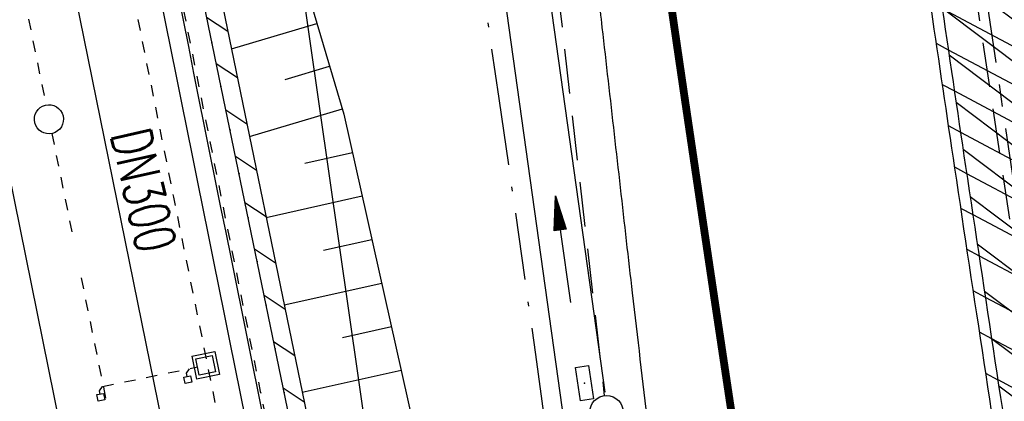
# Model space of a CAD drawing. Extents: x 446577 to 447216, y 443659 to 444842.
# Tile 138 of 177: x 446805 to 446849, y 444348 to 444366. Entities that reach past the tile are written whole.
import ezdxf

# ---------------------------------------------------------------- set-up
doc = ezdxf.new("R2010")
doc.units = 0
doc.header["$LTSCALE"] = 2
doc.header["$MEASUREMENT"] = 0
for name, pattern in [('ACAD_ISO03W100', [0.5, 0.25, -0.25]), ('ACAD_ISO10W100W', [0.5, 0.25, -0.25]), ('ACHSE', [5.5, 4, -0.5, 0.5, -0.5]), ('AUSGEZOGEN', [0]), ('BAB-FM2', [2.6, 1.5, -0.5, 0.1, -0.5]), ('EINAUSFÄDELUNG', [3.5, 2.5, -1]), ('GESTRICH-X2', [1.5, 1, -0.5]), ('STRICHLINIEX2', [0.5, 0.25, -0.25])]:
    doc.linetypes.add(name, pattern=pattern)
doc.layers.get('0').update_dxf_attribs({"linetype": 'AUSGEZOGEN'})
for name, color, linetype in [('204-GRENZL-BAB', 7, 'AUSGEZOGEN'), ('ACHSETOP', 250, 'ACHSE'), ('BAB_FM', 5, 'BAB-FM2'), ('BOESCHG', 250, 'AUSGEZOGEN'), ('DB-Bahnachse', 7, 'CONTINUOUS'), ('DB-Gleisachsen', 7, 'CONTINUOUS'), ('DB-Ingenieurbauwerke', 15, 'CONTINUOUS'), ('EINAUSF', 250, 'EINAUSFÄDELUNG'), ('FBRTOP', 250, 'AUSGEZOGEN'), ('KANAL', 7, 'GESTRICH-X2'), ('LAERMWAND', 1, 'AUSGEZOGEN'), ('MULDE', 250, 'AUSGEZOGEN'), ('PFEILTOP', 200, 'AUSGEZOGEN'), ('Rinne', 200, 'CONTINUOUS'), ('SCHLITZRINNE', 200, 'AUSGEZOGEN'), ('SCHSYMBOL', 200, 'AUSGEZOGEN')]:
    doc.layers.add(name, color=color, linetype=linetype)
doc.styles.add('ROMANS', font='romans.shx', dxfattribs={"width": 0.8})

# ---------------------------------------------------------------- blocks, each defined once
blk = doc.blocks.new('GST')
at = {"color": 0}
blk.add_circle((0, 0), 0.75, dxfattribs=at)
blk.add_point((0, 0), dxfattribs=at)
blk = doc.blocks.new('10')
blk.add_blockref('GST', (0, 0))
blk = doc.blocks.new('30')
at = {"color": 0}
for p, q in [((-0.75, -0.29), (-0.75, 0.293)), ((-0.75, 0.293), (0.753, 0.293)), ((0.753, 0.293), (0.753, -0.29)), ((0.753, -0.29), (-0.75, -0.29))]:
    blk.add_line(p, q, dxfattribs=at)
blk.add_point((0, 0), dxfattribs=at)
blk = doc.blocks.new('PFEIL2')
at = {"color": 0}
for p, q in [((0.88, 0.002), (-2.401, -0.012)), ((0.881, -0.271), (0.879, 0.276)), ((0.879, 0.276), (2.429, 0.009)), ((0.911, 0.27), (0.879, 0.265)), ((0.965, 0.261), (0.879, 0.246)), ((1.019, 0.252), (0.879, 0.228)), ((1.073, 0.242), (0.879, 0.209)), ((1.127, 0.233), (0.879, 0.191)), ((1.181, 0.224), (0.879, 0.172)), ((1.235, 0.214), (0.879, 0.154)), ((1.289, 0.205), (0.879, 0.135)), ((1.343, 0.196), (0.879, 0.117)), ((1.397, 0.187), (0.879, 0.098)), ((1.451, 0.177), (0.879, 0.08)), ((1.505, 0.168), (0.879, 0.061)), ((1.559, 0.159), (0.88, 0.043)), ((1.613, 0.149), (0.88, 0.024)), ((1.668, 0.14), (0.88, 0.006)), ((1.722, 0.131), (0.88, -0.013)), ((1.776, 0.121), (0.88, -0.031)), ((1.83, 0.112), (0.88, -0.05)), ((1.884, 0.103), (0.88, -0.068)), ((1.938, 0.094), (0.88, -0.087)), ((1.992, 0.084), (0.88, -0.105)), ((2.046, 0.075), (0.88, -0.124)), ((2.1, 0.066), (0.88, -0.142)), ((2.154, 0.056), (0.88, -0.161)), ((2.208, 0.047), (0.88, -0.179)), ((2.262, 0.038), (0.881, -0.198)), ((2.316, 0.029), (0.881, -0.216)), ((2.37, 0.019), (0.881, -0.235)), ((2.424, 0.01), (0.881, -0.253)), ((2.429, 0.009), (0.881, -0.271))]:
    blk.add_line(p, q, dxfattribs=at)

msp = doc.modelspace()

# ---------------------------------------------------------------- hatches: boundary and pattern name
at = {"layer": 'PFEILTOP'}
h = msp.add_hatch(dxfattribs=at)
h.set_pattern_fill('_USER', color=256, scale=1.5, angle=45, style=0, pattern_type=0)
h.set_pattern_definition([(326.6577, (446811.0178, 444381.6204), (0.82446, 1.253103), [])])
edge = h.paths.add_edge_path()
edge.add_line((446809.351, 444389.701), (446818.293, 444346.36))
edge.add_arc((446817.901, 444346.279), 0.4, 11.6159, 11.6577, ccw=False)
edge.add_line((446818.293, 444346.36), (446824.57, 444315.825))
edge.add_line((446824.57, 444315.825), (446827.034, 444310.109))
edge.add_line((446827.034, 444310.109), (446826.851, 444304.952))
edge.add_line((446826.851, 444304.952), (446838.223, 444252.025))
edge.add_line((446838.223, 444252.025), (446845.713, 444218.455))
edge.add_line((446845.713, 444218.455), (446844.933, 444218.281))
edge.add_line((446844.933, 444218.281), (446837.441, 444251.853))
edge.add_line((446837.441, 444251.853), (446826.047, 444304.882))
edge.add_line((446826.047, 444304.882), (446826.228, 444309.957))
edge.add_line((446826.228, 444309.957), (446823.802, 444315.583))
edge.add_line((446823.802, 444315.583), (446817.509, 444346.198))
edge.add_line((446817.509, 444346.198), (446808.575, 444389.499))
at = {"layer": 'SCHLITZRINNE'}
h = msp.add_hatch(dxfattribs=at)
h.set_pattern_fill('_USER', color=256, scale=1.5, angle=45, style=0, pattern_type=0)
h.set_pattern_definition([(322.9886, (446836.6, 444435.4555), (0.9029613, 1.1977733), [])])
edge = h.paths.add_edge_path()
edge.add_arc((443111.832, 443902.605), 3762.708, 8.237949, 8.309741, ccw=False)
edge.add_arc((446520.767, 444396.145), 318.231, 7.99109, 8.23795, ccw=False)
edge.add_arc((253459.124, 417293.726), 195272.941, 7.98719511, 7.99108691, ccw=False)
edge.add_arc((449695.908, 444828.286), 2886.155, 187.987194, 188.019207)
edge.add_arc((478554.213, 448893.922), 32029.442, 188.0192069, 188.0307218)
edge.add_arc((640420.622, 471731.273), 195498.946, 188.0307211, 188.03538189)
edge.add_arc((455274.806, 445594.124), 8517.332, 188.0353819, 188.0971516)
edge.add_arc((489167.9, 450416.106), 42751.721, 188.0971513, 188.1247221)
edge.add_arc((449184.272, 444707.99), 2362.699, 188.124722, 188.49575)
edge.add_arc((449950.357, 444822.425), 3137.283, 188.49575, 188.817734)
edge.add_arc((447543.72, 444449.095), 701.862, 188.817734, 189.303528)
edge.add_arc((451782.27, 445143.452), 4996.911, 189.303528, 189.485594)
edge.add_arc((448740.59, 444635.235), 1913.065, 189.485594, 190.210777)
edge.add_arc((449004.187, 444682.715), 2180.905, 190.210777, 190.889971)
edge.add_arc((448612.493, 444607.358), 1782.027, 190.889971, 191.613703)
edge.add_arc((448466.452, 444577.343), 1632.933, 191.613703, 192.369753)
edge.add_arc((450054.509, 444925.622), 3258.733, 192.369753, 192.712319)
edge.add_arc((448394.443, 444551.135), 1556.951, 192.712319, 193.207918)
edge.add_arc((448423.514, 444557.958), 1586.813, 193.207918, 193.562183)
edge.add_arc((449785.723, 444886.559), 2988.095, 193.562183, 193.820345)
edge.add_arc((448360.45, 444535.942), 1520.33, 193.820345, 194.673969)
edge.add_arc((449045.992, 444715.457), 2228.985, 194.673969, 195.378954)
edge.add_arc((447260.209, 444224.277), 376.885, 195.37895, 195.98013)
edge.add_arc((496192.196, 458236.932), 51275.744, 195.9801271, 196.0316672)
edge.add_arc((447192.225, 444157.103), 293.013, 196.03167, 196.92811)
edge.add_arc((450021.91, 445018.344), 3250.86, 196.928113, 197.197245)
edge.add_arc((443111.832, 443902.605), 3762.208, 8.237949, 8.309741, ccw=False)
edge.add_arc((446520.767, 444396.145), 317.731, 7.99109, 8.23795, ccw=False)
edge.add_arc((253459.124, 417293.726), 195272.441, 7.98719511, 7.99108691, ccw=False)
edge.add_arc((449695.908, 444828.286), 2886.655, 187.987194, 188.005519)
edge.add_line((446834.541, 444446.336), (446835.036, 444446.408))
h = msp.add_hatch(dxfattribs=at)
h.set_pattern_fill('_USER', color=256, scale=1.5, angle=45, style=0, pattern_type=0)
h.set_pattern_definition([(331.9152, (446910.9975, 444074.8353), (0.706167, 1.3233776), [])])
edge = h.paths.add_edge_path()
edge.add_arc((443111.832, 443902.605), 3762.708, 8.237949, 8.309741, ccw=False)
edge.add_arc((446520.767, 444396.145), 318.231, 7.99109, 8.23795, ccw=False)
edge.add_arc((253459.124, 417293.726), 195272.941, 7.98719511, 7.99108691, ccw=False)
edge.add_arc((449695.908, 444828.286), 2886.155, 187.987194, 188.019207)
edge.add_arc((478554.213, 448893.922), 32029.442, 188.0192069, 188.0307218)
edge.add_arc((640420.622, 471731.273), 195498.946, 188.0307211, 188.03538189)
edge.add_arc((455274.806, 445594.124), 8517.332, 188.0353819, 188.0971516)
edge.add_arc((489167.9, 450416.106), 42751.721, 188.0971513, 188.1247221)
edge.add_arc((449184.272, 444707.99), 2362.699, 188.124722, 188.49575)
edge.add_arc((449950.357, 444822.425), 3137.283, 188.49575, 188.817734)
edge.add_arc((447543.72, 444449.095), 701.862, 188.817734, 189.303528)
edge.add_arc((451782.27, 445143.452), 4996.911, 189.303528, 189.485594)
edge.add_arc((448740.59, 444635.235), 1913.065, 189.485594, 190.210777)
edge.add_arc((449004.187, 444682.715), 2180.905, 190.210777, 190.889971)
edge.add_arc((448612.493, 444607.358), 1782.027, 190.889971, 191.613703)
edge.add_arc((448466.452, 444577.343), 1632.933, 191.613703, 192.369753)
edge.add_arc((450054.509, 444925.622), 3258.733, 192.369753, 192.712319)
edge.add_arc((448394.443, 444551.135), 1556.951, 192.712319, 193.207918)
edge.add_arc((448423.514, 444557.958), 1586.813, 193.207918, 193.562183)
edge.add_arc((449785.723, 444886.559), 2988.095, 193.562183, 193.820345)
edge.add_arc((448360.45, 444535.942), 1520.33, 193.820345, 194.673969)
edge.add_arc((449045.992, 444715.457), 2228.985, 194.673969, 195.378954)
edge.add_arc((447260.209, 444224.277), 376.885, 195.37895, 195.98013)
edge.add_arc((496192.196, 458236.932), 51275.744, 195.9801271, 196.0316672)
edge.add_arc((447192.225, 444157.103), 293.013, 196.03167, 196.92811)
edge.add_arc((450021.91, 445018.344), 3250.86, 196.928113, 197.197245)
edge.add_arc((447192.225, 444157.103), 293.513, 196.16651, 196.92811)
edge.add_arc((450021.91, 445018.344), 3251.36, 196.928113, 197.197245)

# ---------------------------------------------------------------- linework, layer by layer
at = {"layer": '204-GRENZL-BAB', "flags": 128}
msp.add_lwpolyline([(446826.933, 444303.242), (446797.387, 444509.118)], dxfattribs=at)
at = {"layer": 'ACHSETOP', "color": 0}
msp.add_lwpolyline([(446785.2, 444812.39), (446790.978, 444771.625), (446808.52, 444647.862), (446822.553, 444548.851), (446833.078, 444474.594), (446836.586, 444449.841), (446840.095, 444425.088), (446843.603, 444400.336), (446847.111, 444375.583), (446847.688, 444371.511), (446850.727, 444350.846), (446854.65, 444326.156), (446858.882, 444301.517), (446863.422, 444276.933), (446868.271, 444252.408)], dxfattribs=at)
at = {"layer": 'BAB_FM'}
msp.add_lwpolyline([(446818.049, 444421.308), (446818.946, 444414.868), (446821.062, 444400.071), (446822.108, 444392.763), (446823.703, 444381.77), (446824.765, 444374.479), (446826.587, 444361.976), (446827.336, 444356.832), (446828.23, 444350.509), (446829.455, 444341.497), (446830.833, 444331.525), (446831.304, 444328.315), (446832.249, 444322.385), (446834.461, 444308.518), (446835.478, 444302.37), (446837.384, 444291.687), (446838.376, 444286.131), (446840.012, 444276.957), (446841.219, 444270.354), (446845.793, 444246.675)], dxfattribs=at)
at = {"layer": 'BOESCHG'}
for p, q in [((446814.61, 444364.211), (446818.443, 444365.346)), ((446818.441, 444365.346), (446818.443, 444365.346)), ((446817.013, 444362.837), (446819.011, 444363.428)), ((446819.01, 444363.428), (446819.011, 444363.428)), ((446815.421, 444360.279), (446819.579, 444361.511)), ((446819.577, 444361.51), (446819.579, 444361.511)), ((446817.899, 444359.086), (446820.032, 444359.563)), ((446820.031, 444359.563), (446820.032, 444359.563)), ((446816.17, 444356.65), (446820.468, 444357.611)), ((446820.466, 444357.611), (446820.468, 444357.611)), ((446818.739, 444355.175), (446820.905, 444355.66)), ((446820.904, 444355.659), (446820.905, 444355.66)), ((446816.978, 444352.732), (446821.341, 444353.708)), ((446821.339, 444353.707), (446821.341, 444353.708)), ((446819.58, 444351.265), (446821.777, 444351.756)), ((446821.776, 444351.756), (446821.777, 444351.756)), ((446817.786, 444348.814), (446822.214, 444349.804)), ((446822.212, 444349.804), (446822.214, 444349.804))]:
    msp.add_line(p, q, dxfattribs=at)
msp.add_lwpolyline([(446802.102, 444427.047), (446805.516, 444412.576), (446807.752, 444401.617), (446809.383, 444392.467), (446809.878, 444389.983), (446811.489, 444385.667), (446814.452, 444378.817), (446819.649, 444361.27), (446824.844, 444338.033), (446829.402, 444312.095), (446832.88, 444292.953), (446837.015, 444273.143), (446843.434, 444242.594), (446848.011, 444219.991), (446848.335, 444217.775), (446848.328, 444217.167), (446848.08, 444215.652)], dxfattribs=at)
at = {"layer": 'DB-Bahnachse', "linetype": 'ACAD_ISO10W100W'}
for p, q in [((446805.321, 444366.52), (446806.305, 444361.684)), ((446806.564, 444360.41), (446806.571, 444360.376)), ((446806.564, 444360.41), (446807.541, 444355.607)), ((446807.88, 444353.939), (446819.8, 444295.35))]:
    msp.add_line(p, q, dxfattribs=at)
at = {"layer": 'DB-Bahnachse', "linetype": 'Continuous'}
msp.add_ellipse((446806.434, 444361.047), major_axis=(-0.46, 0.46), ratio=1, start_param=2.598779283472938, end_param=8.881964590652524, dxfattribs=at)
at = {"layer": 'DB-Gleisachsen', "linetype": 'Continuous'}
for p, q in [((446807.526, 444366.969), (446822.005, 444295.798)), ((446803.116, 444366.072), (446817.595, 444294.901))]:
    msp.add_line(p, q, dxfattribs=at)
at = {"layer": 'DB-Ingenieurbauwerke', "linetype": 'Continuous'}
for p, q in [((446812.838, 444350.426), (446813.867, 444350.637)), ((446813.867, 444350.637), (446814.078, 444349.608)), ((446812.838, 444350.426), (446813.049, 444349.397)), ((446813.015, 444350.309), (446813.75, 444350.46)), ((446813.166, 444349.574), (446813.015, 444350.309)), ((446813.75, 444350.46), (446813.901, 444349.725)), ((446812.599, 444349.669), (446812.728, 444349.866)), ((446812.629, 444349.523), (446812.599, 444349.669)), ((446813.901, 444349.725), (446813.166, 444349.574)), ((446812.483, 444349.492), (446812.776, 444349.553)), ((446812.544, 444349.198), (446812.483, 444349.492)), ((446812.837, 444349.259), (446812.544, 444349.198)), ((446812.776, 444349.553), (446812.837, 444349.259)), ((446814.078, 444349.608), (446813.049, 444349.397)), ((446808.705, 444348.881), (446808.838, 444349.075)), ((446808.732, 444348.734), (446808.705, 444348.881)), ((446808.585, 444348.707), (446808.88, 444348.761)), ((446808.639, 444348.412), (446808.585, 444348.707)), ((446808.934, 444348.466), (446808.639, 444348.412)), ((446808.88, 444348.761), (446808.934, 444348.466))]:
    msp.add_line(p, q, dxfattribs=at)
at = {"layer": 'DB-Ingenieurbauwerke', "linetype": 'ACAD_ISO03W100'}
msp.add_line((446808.838, 444349.075), (446813.09, 444349.945), dxfattribs=at)
at = {"layer": 'DB-Ingenieurbauwerke', "linetype": 'Continuous'}
for centre, major_axis, start_param, end_param in [((452990.108, 445600.982), (-1513.462, 6115.507), 1.525195, 1.549843), ((452989.338, 445600.766), (-1513.295, 6115.549), 1.525213, 1.549769), ((452976.726, 445597.221), (-1516.66, 6114.715), 1.52451, 1.533691), ((452977.496, 445597.437), (-1513.36, 6115.533), 1.525059, 1.547202)]:
    msp.add_ellipse(centre, major_axis=major_axis, ratio=1, start_param=start_param, end_param=end_param, dxfattribs=at)
at = {"layer": 'DB-Ingenieurbauwerke', "linetype": 'STRICHLINIEX2'}
for centre, major_axis, start_param, end_param in [((452990.108, 445600.982), (-1513.311, 6115.432), 1.525216, 1.549878), ((452989.338, 445600.766), (-1513.734, 6116.66), 1.525189, 1.550863)]:
    msp.add_ellipse(centre, major_axis=major_axis, ratio=1, start_param=start_param, end_param=end_param, dxfattribs=at)
at = {"layer": 'EINAUSF', "const_width": 0.35, "flags": 128}
msp.add_lwpolyline([(446834.332, 444366.009, 0.000704), (446834.922, 444361.957, 0.000749), (446836.888, 444348.729, 0.002141), (446838.473, 444338.467, 0.001504), (446840.837, 444323.872, 0.001628), (446842.883, 444311.722, 0.001561), (446845.099, 444299.061, 0.001568), (446847.349, 444286.66, 0.001572), (446849.671, 444274.304, 0.001574), (446852.071, 444261.961, 0.001571), (446854.554, 444249.606, 0.001563), (446857.112, 444237.278, 0.001564), (446859.746, 444224.973, 0.001566), (446862.46, 444212.669, 0.001569), (446865.246, 444200.406, 0.00157), (446868.109, 444188.164, 0.001566), (446871.055, 444175.909, 0.000311), (446871.649, 444173.479, 0.001567)], format="xyb", dxfattribs=at)
at = {"layer": 'FBRTOP', "color": 0, "const_width": 0.5}
msp.add_lwpolyline([(446833.755, 444484.975, -0.000083), (446837.963, 444455.179, -0.000176), (446839.935, 444441.166, -0.000011), (446846.01, 444397.876, 0.000067), (446846.968, 444391.053, 0.001727), (446849.892, 444370.762, 0.00123), (446854.165, 444342.303, 0.004209), (446857.404, 444322.222, 0.002979), (446862.388, 444293.915, 0.003153), (446866.566, 444271.777, 0.002691), (446871.765, 444245.898, 0.003085)], format="xyb", dxfattribs=at)
at = {"layer": 'FBRTOP', "flags": 128}
msp.add_lwpolyline([(446829.982, 444374.689, -0.001675), (446830.852, 444368.118, -0.003728), (446831.211, 444365.163, -0.000172), (446832.297, 444355.595, 0.000705), (446832.564, 444353.268, 0.001238), (446833.27, 444347.313, 0.001046), (446834.138, 444340.267, 0.006461), (446835.471, 444330.637, 0.004026), (446837.935, 444315.23, 0.001743), (446840.299, 444301.465, 0.002205), (446842.254, 444290.599, 0.001086), (446844.736, 444277.304, 0.001283), (446846.891, 444266.058, 0.001562), (446847.028, 444265.363, 0.000045), (446851.867, 444241.272, 0.003914), (446853.58, 444233.08, 0.001969), (446857.177, 444216.834)], format="xyb", dxfattribs=at)
at = {"layer": 'KANAL'}
for p, q in [((446825.781, 444396.969), (446831.313, 444348.656)), ((446846.938, 444373.375), (446854.813, 444320.938))]:
    msp.add_line(p, q, dxfattribs=at)
at = {"layer": 'LAERMWAND', "flags": 128}
msp.add_lwpolyline([(446808.853, 444497.312), (446812.235, 444471.111), (446830.755, 444338.52), (446837.402, 444295.325), (446847.135, 444244.032), (446854.955, 444208.806), (446857.651, 444187.25)], dxfattribs=at)
at = {"layer": 'MULDE'}
msp.add_lwpolyline([(446846.122, 444528.372, -0.003275), (446849.776, 444503.541, -0.000858), (446851.281, 444492.919, -0.000016), (446856.912, 444452.68, 0.000072), (446858.152, 444443.823, 0.000546), (446864.602, 444398.178, 0.00545), (446865.299, 444393.636, 0.003136), (446867.372, 444381.527, -0.001035), (446873.816, 444344.812, -0.000041), (446876.48, 444329.437, 0.000112), (446877.455, 444323.814, 0.000693), (446877.962, 444320.923, 0.000079), (446882.464, 444295.439, 0.001596), (446888.309, 444262.995, 0.003343)], format="xyb", dxfattribs=at)
msp.add_lwpolyline([(446811.116, 444495.404), (446814.217, 444471.377), (446831.336, 444348.815)], dxfattribs=at)
at = {"layer": 'Rinne'}
msp.add_lwpolyline([(446809.351, 444389.701), (446818.293, 444346.36, -0.000182), (446818.293, 444346.36), (446824.57, 444315.825), (446827.034, 444310.109), (446826.851, 444304.952), (446838.223, 444252.025), (446845.713, 444218.455), (446844.933, 444218.281), (446837.441, 444251.853), (446826.047, 444304.882), (446826.228, 444309.957), (446823.802, 444315.583), (446817.509, 444346.198), (446808.575, 444389.499)], format="xyb", dxfattribs=at)
for p in [(446813.739, 444364.471), (446814.143, 444362.512), (446814.547, 444360.553), (446814.952, 444358.595), (446815.356, 444356.636), (446815.76, 444354.677), (446816.164, 444352.719), (446816.568, 444350.76), (446816.972, 444348.801)]:
    msp.add_point(p, dxfattribs=at)
at = {"layer": 'SCHLITZRINNE'}
for p, q in [((446846.176, 444364.454), (446846.725, 444364.161)), ((446846.448, 444362.608), (446846.997, 444362.316)), ((446846.722, 444360.762), (446847.271, 444360.469)), ((446846.997, 444358.915), (446847.546, 444358.622)), ((446847.273, 444357.068), (446847.823, 444356.774)), ((446847.551, 444355.219), (446848.101, 444354.926)), ((446847.83, 444353.37), (446848.38, 444353.077)), ((446848.11, 444351.52), (446848.661, 444351.227)), ((446848.392, 444349.67), (446848.942, 444349.376))]:
    msp.add_line(p, q, dxfattribs=at)
at = {"layer": 'SCHLITZRINNE', "flags": 128}
msp.add_lwpolyline([(446835.036, 444446.408, -0.000313), (446835.714, 444441.742, -0.001077), (446835.908, 444440.385, -0.000017), (446837.751, 444427.25, 0.00014), (446837.976, 444425.653, 0.00005), (446838.875, 444419.279, 0.00002), (446841.097, 444403.532, 0.00027), (446842.385, 444394.44, 0.00012), (446845.288, 444374.074, 0.001619), (446847.499, 444358.935, 0.001405), (446850.153, 444341.505, 0.00212), (446851.09, 444335.628, 0.000794), (446853.682, 444319.963, 0.003164), (446857.823, 444296.107, 0.002964), (446862.557, 444270.691, 0.003158), (446866.949, 444248.614, 0.003299), (446871.426, 444227.537, 0.001495), (446875.657, 444208.518, 0.002162), (446878.677, 444195.394, 0.001546), (446880.948, 444185.849, 0.001126), (446884.135, 444172.768, 0.003725), (446889.709, 444150.814, 0.003076), (446896.82, 444124.326, 0.002623), (446897.889, 444120.519, 0.000225), (446910.607, 444076.182, 0.003912), (446911.908, 444071.786, 0.001174), (446916.388, 444057.188)], format="xyb", dxfattribs=at)
at = {"layer": 'SCHLITZRINNE'}
msp.add_lwpolyline([(446844.923, 444373.095, 0.001522), (446847.005, 444358.861, 0.001405), (446849.659, 444341.428, 0.00212), (446850.597, 444335.548, 0.000756), (446853.064, 444320.628, 0.003164)], format="xyb", dxfattribs=at)

# ---------------------------------------------------------------- block references
at = {"layer": 'PFEILTOP', "rotation": 97.76634476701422}
msp.add_blockref('PFEIL2', (446829.46, 444355.218), dxfattribs=at)
at = {"layer": 'SCHSYMBOL'}
for name, p, rotation in [('30', (446830.423, 444349.223), 278.6259), ('10', (446831.413, 444347.918), 278.6671)]:
    msp.add_blockref(name, p, dxfattribs=dict(at, rotation=rotation))

# ---------------------------------------------------------------- texts
at = {"layer": 'DB-Ingenieurbauwerke', "linetype": 'Continuous', "style": 'ROMANS', "oblique": 0, "width": 0.7}
msp.add_text('DN300', height=1.8, rotation=282.6488, dxfattribs=at).set_placement((446809.19, 444360.384))

doc.saveas('drawing.dxf')
